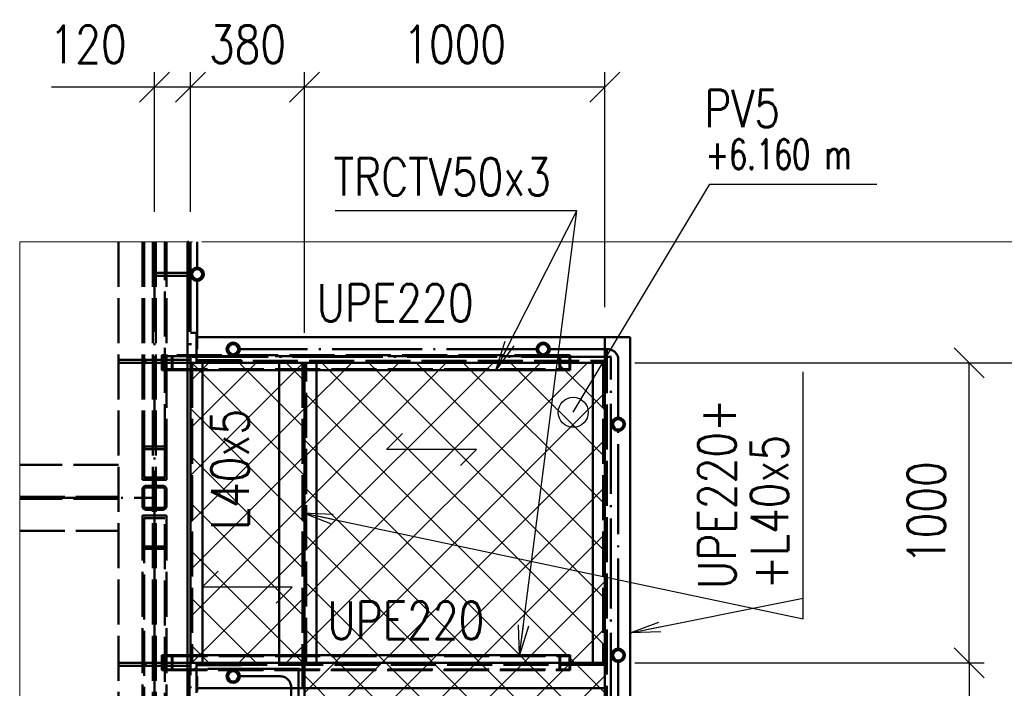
# Paper-space layout 'Layout1' of a CAD drawing. Extents: x -2 to 1033, y -36 to 596.
# Tile 36 of 89: x 104 to 170, y 508 to 553. Entities that reach past the tile are written whole.
import ezdxf

# ---------------------------------------------------------------- set-up
doc = ezdxf.new("R2010")
doc.units = 0
doc.linetypes.add('ACAD_ISO02W100', pattern=[15, 12, -3])
doc.linetypes.add('ACAD_ISO04W100', pattern=[30.5, 24, -3, 0.5, -3])
doc.layers.get('0').update_dxf_attribs({"linetype": 'CONTINUOUS'})
doc.layers.get('DEFPOINTS').update_dxf_attribs({"color": 132, "linetype": 'CONTINUOUS'})
for name, color, linetype, lineweight in [('SS_1.ET-HALA_TaO-PODLAHA', 9, 'CONTINUOUS', 13), ('SS_2.ET-HALA_TaO-VESTAVBA_A1÷B2-P.NOSNIK', 172, 'CONTINUOUS', 50), ('SS_2.ET-HALA_TaO-VESTAVBA_A1÷B2-PODLAHA', 9, 'CONTINUOUS', 5), ('SS_2.ET-HALA_TaO-VESTAVBA_A1÷B2-PODLAHA_LEM', 102, 'CONTINUOUS', 50), ('SS_2.ET-HALA_TaO-VESTAVBA_A1÷B2-SCHODISTE', 14, 'CONTINUOUS', 50), ('SS_2.ET-HALA_TaO-VESTAVBA_A1÷B2-SCHODISTE-PLECH', 90, 'CONTINUOUS', 25), ('SS_2.ET-HALA_TaO-VESTAVBA_A1÷B2-SCHODISTE-ZABRADLI', 40, 'CONTINUOUS', 50), ('SS_2.ET-HALA_TaO-VESTAVBA_A1÷B2-VAZBA', 200, 'CONTINUOUS', 50), ('SS_2.ET-HALA_TaO-VESTAVBA_A1÷B2-ZABRADLI', 30, 'CONTINUOUS', 50), ('SS_KOTY', 3, 'CONTINUOUS', 25), ('SS_POPIS_PROFILU', 13, 'CONTINUOUS', 25), ('SS_SRAFY', 8, 'CONTINUOUS', 18), ('SS_STANDARDNI', 7, 'CONTINUOUS', 25)]:
    doc.layers.add(name, color=color, linetype=linetype, lineweight=lineweight)
doc.styles.add('ROMANS', font='romans.shx', dxfattribs={"width": 0.8})
doc.styles.add('romans.shx', font='romans.shx', dxfattribs={"height": 5})
doc.linetypes.add('ZIGZAG', pattern='A,0.00254,-5.08,[131,ltypeshp.shx,S=5.08,R=0,X=-5.08,Y=0],-10.16,[131,ltypeshp.shx,S=5.08,R=180,X=5.08,Y=0],-5.08', length=20.32254)
doc.dimstyles.new('A-1_(2.5)_50AS', dxfattribs={"dimtxt": 2.5, "dimasz": 2, "dimexe": 1, "dimexo": 2, "dimgap": 0, "dimtad": 0, "dimdec": 1, "dimlfac": 50, "dimrnd": 1, "dimtxsty": 'ROMANS', "dimblk1": 'OBLIQUE', "dimblk2": 'OBLIQUE', "dimsah": 1, "dimcen": 2, "dimclrd": 256, "dimclre": 256, "dimclrt": 256, "dimadec": 1, "dimazin": 2, "dimtfac": 0.714286, "dimtdec": 1, "dimtmove": 0, "dimatfit": 3, "dimldrblk": 'OPEN', "dimfxl": 1, "dimtvp": 1.142857, "dimtfill": 1, "dimtolj": 1, "dimlwd": -1, "dimlwe": -1, "dimarcsym": 0})
pattern_1 = [(45, (115.4812, 529.901983), (-0.04490128, 0.04490128), [])]

# ---------------------------------------------------------------- blocks, each defined once
blk = doc.blocks.new('_Oblique')
at = {"color": 0, "linetype": 'ByBlock', "lineweight": -2}
blk.add_line((-0.5, -0.5), (0.5, 0.5), dxfattribs=at)
blk = doc.blocks.new('*D81')
at = {"layer": 'DEFPOINTS', "color": 0, "transparency": 16777216}
for p in [(123.081, 548.266), (143.081, 531.602, -6031.9), (123.081, 529.902, -6031.8)]:
    blk.add_point(p, dxfattribs=at)
at = {"layer": 'SS_KOTY', "transparency": 16777216}
for p, q in [((123.081, 531.902), (123.081, 549.266)), ((143.081, 533.602), (143.081, 549.266)), ((143.081, 548.266), (123.081, 548.266))]:
    blk.add_line(p, q, dxfattribs=at)
at = {"layer": 'SS_KOTY', "transparency": 16777216, "xscale": 2, "yscale": 2, "zscale": 2, "rotation": 180}
blk.add_blockref('_Oblique', (123.081, 548.266), dxfattribs=at)
at = {"layer": 'SS_KOTY', "transparency": 16777216, "xscale": 2, "yscale": 2, "zscale": 2}
blk.add_blockref('_Oblique', (143.081, 548.266), dxfattribs=at)
at = {"layer": 'SS_KOTY', "transparency": 16777216, "insert": (133.081, 551.123), "char_height": 2.5, "attachment_point": 5, "style": 'ROMANS', "bg_fill": 3, "box_fill_scale": 1.1, "bg_fill_color": 256, "bg_fill_true_color": 13158600, "bg_fill_transparency": 0}
blk.add_mtext('\\A1;1000', dxfattribs=at)
blk = doc.blocks.new('_OPEN')
at = {"color": 0, "linetype": 'ByBlock'}
for p, q in [((-1, 0.167), (0, 0)), ((0, 0), (-1, -0.167)), ((0, 0), (-1, 0))]:
    blk.add_line(p, q, dxfattribs=at)
blk = doc.blocks.new('*D82')
at = {"layer": 'DEFPOINTS', "color": 0, "transparency": 16777216}
for p in [(115.481, 548.266), (115.481, 537.957, -6034.2), (123.081, 529.902, -6031.8)]:
    blk.add_point(p, dxfattribs=at)
at = {"layer": 'SS_KOTY', "transparency": 16777216}
for p, q in [((115.481, 539.957), (115.481, 549.266)), ((123.081, 531.902), (123.081, 549.266)), ((123.081, 548.266), (115.481, 548.266))]:
    blk.add_line(p, q, dxfattribs=at)
at = {"layer": 'SS_KOTY', "transparency": 16777216, "xscale": 2, "yscale": 2, "zscale": 2, "rotation": 180}
blk.add_blockref('_Oblique', (115.481, 548.266), dxfattribs=at)
at = {"layer": 'SS_KOTY', "transparency": 16777216, "xscale": 2, "yscale": 2, "zscale": 2}
blk.add_blockref('_Oblique', (123.081, 548.266), dxfattribs=at)
at = {"layer": 'SS_KOTY', "transparency": 16777216, "insert": (119.281, 551.123), "char_height": 2.5, "attachment_point": 5, "style": 'ROMANS', "bg_fill": 3, "box_fill_scale": 1.1, "bg_fill_color": 256, "bg_fill_true_color": 13158600, "bg_fill_transparency": 0}
blk.add_mtext('\\A1;380', dxfattribs=at)
blk = doc.blocks.new('*D83')
at = {"layer": 'DEFPOINTS', "color": 0, "transparency": 16777216}
for p in [(113.081, 548.266), (113.081, 537.957, -6034.2), (115.481, 537.957, -6034.2)]:
    blk.add_point(p, dxfattribs=at)
at = {"layer": 'SS_KOTY', "transparency": 16777216}
for p, q in [((113.081, 539.957), (113.081, 549.266)), ((115.481, 539.957), (115.481, 549.266)), ((113.081, 548.266), (106.224, 548.266)), ((115.481, 548.266), (113.081, 548.266))]:
    blk.add_line(p, q, dxfattribs=at)
at = {"layer": 'SS_KOTY', "transparency": 16777216, "xscale": 2, "yscale": 2, "zscale": 2, "rotation": 180}
blk.add_blockref('_Oblique', (113.081, 548.266), dxfattribs=at)
at = {"layer": 'SS_KOTY', "transparency": 16777216, "xscale": 2, "yscale": 2, "zscale": 2}
blk.add_blockref('_Oblique', (115.481, 548.266), dxfattribs=at)
at = {"layer": 'SS_KOTY', "transparency": 16777216, "insert": (108.653, 551.123), "char_height": 2.5, "attachment_point": 5, "style": 'ROMANS', "bg_fill": 3, "box_fill_scale": 1.1, "bg_fill_color": 256, "bg_fill_true_color": 13158600, "bg_fill_transparency": 0}
blk.add_mtext('\\A1;120', dxfattribs=at)
blk = doc.blocks.new('*D84')
at = {"layer": 'DEFPOINTS', "color": 0, "transparency": 16777216}
for p in [(143.081, 509.902, -6031.9), (143.081, 505.902, -6031.9), (167.369, 505.902)]:
    blk.add_point(p, dxfattribs=at)
at = {"layer": 'SS_KOTY', "transparency": 16777216}
for p, q in [((145.081, 509.902), (168.369, 509.902)), ((167.369, 509.902), (167.369, 505.902)), ((145.081, 505.902), (168.369, 505.902)), ((167.369, 505.902), (167.369, 498.759))]:
    blk.add_line(p, q, dxfattribs=at)
at = {"layer": 'SS_KOTY', "transparency": 16777216, "xscale": 2, "yscale": 2, "zscale": 2}
for p, rotation in [((167.369, 509.902), 90), ((167.369, 505.902), 270)]:
    blk.add_blockref('_Oblique', p, dxfattribs=dict(at, rotation=rotation))
at = {"layer": 'SS_KOTY', "transparency": 16777216, "insert": (164.512, 501.331), "char_height": 2.5, "attachment_point": 5, "rotation": 90, "style": 'ROMANS', "bg_fill": 3, "box_fill_scale": 1.1, "bg_fill_color": 256, "bg_fill_true_color": 13158600, "bg_fill_transparency": 0}
blk.add_mtext('\\A1;200', dxfattribs=at)
blk = doc.blocks.new('*D85')
at = {"layer": 'DEFPOINTS', "color": 0, "transparency": 16777216}
for p in [(143.081, 529.902, -6031.8), (167.369, 529.902), (143.081, 509.902, -6031.9)]:
    blk.add_point(p, dxfattribs=at)
at = {"layer": 'SS_KOTY', "transparency": 16777216}
for p, q in [((145.081, 529.902), (168.369, 529.902)), ((167.369, 509.902), (167.369, 529.902)), ((145.081, 509.902), (168.369, 509.902))]:
    blk.add_line(p, q, dxfattribs=at)
at = {"layer": 'SS_KOTY', "transparency": 16777216, "xscale": 2, "yscale": 2, "zscale": 2}
for p, rotation in [((167.369, 529.902), 90), ((167.369, 509.902), 270)]:
    blk.add_blockref('_Oblique', p, dxfattribs=dict(at, rotation=rotation))
at = {"layer": 'SS_KOTY', "transparency": 16777216, "insert": (164.512, 519.902), "char_height": 2.5, "attachment_point": 5, "rotation": 90, "style": 'ROMANS', "bg_fill": 3, "box_fill_scale": 1.1, "bg_fill_color": 256, "bg_fill_true_color": 13158600, "bg_fill_transparency": 0}
blk.add_mtext('\\A1;1000', dxfattribs=at)
blk = doc.blocks.new('*D88')
at = {"layer": 'DEFPOINTS', "color": 0, "transparency": 16777216}
for p in [(143.081, 529.902, -6031.8), (239.104, 529.902), (143.081, 505.902, -6031.8)]:
    blk.add_point(p, dxfattribs=at)
at = {"layer": 'SS_KOTY', "transparency": 16777216}
for p, q in [((145.081, 529.902), (240.104, 529.902)), ((239.104, 505.902), (239.104, 529.902)), ((145.081, 505.902), (240.104, 505.902))]:
    blk.add_line(p, q, dxfattribs=at)
at = {"layer": 'SS_KOTY', "transparency": 16777216, "xscale": 2, "yscale": 2, "zscale": 2}
for p, rotation in [((239.104, 529.902), 90), ((239.104, 505.902), 270)]:
    blk.add_blockref('_Oblique', p, dxfattribs=dict(at, rotation=rotation))
at = {"layer": 'SS_KOTY', "transparency": 16777216, "insert": (236.247, 517.902), "char_height": 2.5, "attachment_point": 5, "rotation": 90, "style": 'ROMANS', "bg_fill": 3, "box_fill_scale": 1.1, "bg_fill_color": 256, "bg_fill_true_color": 13158600, "bg_fill_transparency": 0}
blk.add_mtext('\\A1;1200', dxfattribs=at)

psp = doc.layouts.get("Layout1")

# ---------------------------------------------------------------- hatches: boundary and pattern name
at = {"layer": 'SS_SRAFY'}
h = psp.add_hatch(dxfattribs=at)
h.set_pattern_fill('ANSI31', color=5, scale=0.02, style=0)
h.set_pattern_definition(pattern_1)
h.paths.add_polyline_path([(118.3262, 509.447, 1), (118.3262, 508.557, 1)], flags=0)
h.paths.add_polyline_path([(118.3262, 509.347, 1), (118.3262, 508.657, 1)], flags=0)

# ---------------------------------------------------------------- linework, layer by layer
at = {"layer": 'SS_2.ET-HALA_TaO-VESTAVBA_A1÷B2-P.NOSNIK', "color": 3, "linetype": 'ACAD_ISO02W100', "ltscale": 0.25}
for p, q in [((110.6812, 523.102), (104.1005, 523.102)), ((104.1005, 520.972), (110.6812, 520.972)), ((110.6812, 520.832), (104.1005, 520.832)), ((104.1005, 518.702), (110.6812, 518.702))]:
    psp.add_line(p, q, dxfattribs=at)
at = {"layer": 'SS_2.ET-HALA_TaO-VESTAVBA_A1÷B2-P.NOSNIK', "color": 7, "linetype": 'ACAD_ISO04W100', "ltscale": 0.25}
psp.add_line((104.1005, 520.902), (113.0812, 520.902), dxfattribs=at)
at = {"layer": 'SS_2.ET-HALA_TaO-VESTAVBA_A1÷B2-PODLAHA', "color": 9, "linetype": 'ZIGZAG', "ltscale": 0.25}
psp.add_line((104.1005, 397.502), (104.1005, 537.9573), dxfattribs=at)
at = {"layer": 'SS_2.ET-HALA_TaO-VESTAVBA_A1÷B2-SCHODISTE', "color": 3, "linetype": 'ACAD_ISO02W100', "ltscale": 0.25}
for p, q in [((113.5812, 530.402), (113.5812, 529.402)), ((113.6228, 530.342), (113.6228, 529.462)), ((113.6228, 529.462), (140.1184, 529.462)), ((113.5812, 529.402), (116.2812, 529.402)), ((121.3812, 529.402), (123.8812, 529.402)), ((116.2812, 510.402), (113.5812, 510.402)), ((113.5812, 510.402), (113.5812, 509.402)), ((114.275, 510.402), (114.275, 509.402)), ((123.8812, 510.402), (121.3812, 510.402)), ((113.6228, 510.342), (140.1184, 510.342)), ((113.6228, 510.342), (113.6228, 509.462)), ((114.2334, 510.342), (114.2334, 509.462)), ((115.8812, 509.742), (118.8812, 509.742)), ((116.4812, 509.902), (116.4812, 509.742)), ((118.8812, 509.742), (118.8812, 509.902)), ((122.9512, 509.772), (122.9512, 509.6958)), ((123.0812, 509.772), (123.0812, 509.6958)), ((140.0768, 509.402), (140.0768, 509.902)), ((140.1184, 509.462), (140.1184, 509.902)), ((140.7289, 509.462), (140.7289, 509.902)), ((140.7705, 509.402), (140.7705, 509.902)), ((113.5812, 509.402), (140.0768, 509.402)), ((113.6228, 509.462), (140.1184, 509.462)), ((115.8812, 509.447), (115.8812, 509.567)), ((115.8812, 507.902), (115.8812, 509.4142)), ((122.9512, 509.6958), (122.9512, 509.512)), ((122.9512, 509.512), (123.0812, 509.512)), ((122.9512, 509.512), (122.9512, 508.202)), ((123.0812, 509.6958), (123.0812, 509.512)), ((123.0812, 509.512), (123.0812, 508.202)), ((140.0768, 509.402), (140.7705, 509.402)), ((140.1184, 509.462), (140.7289, 509.462)), ((116.3712, 508.202), (115.8812, 508.202)), ((122.5012, 508.202), (121.8612, 508.202)), ((122.7462, 508.202), (122.6262, 508.202))]:
    psp.add_line(p, q, dxfattribs=at)
at = {"layer": 'SS_2.ET-HALA_TaO-VESTAVBA_A1÷B2-SCHODISTE', "color": 1, "linetype": 'Continuous', "ltscale": 0.25}
for p, q in [((140.7289, 529.462), (140.1184, 529.462)), ((116.2812, 529.402), (121.3812, 529.402)), ((123.8812, 529.402), (140.0768, 529.402)), ((140.0768, 529.402), (140.7705, 529.402)), ((121.3812, 510.402), (116.2812, 510.402)), ((140.0768, 510.402), (123.8812, 510.402)), ((140.7705, 510.402), (140.0768, 510.402)), ((140.0768, 509.902), (140.0768, 510.402)), ((140.7705, 509.902), (140.7705, 510.402)), ((115.4812, 509.902), (115.8812, 509.902)), ((115.8812, 509.902), (116.2812, 509.902)), ((115.8812, 509.567), (115.8812, 509.902)), ((140.1184, 510.342), (140.7289, 510.342)), ((140.1184, 509.902), (140.1184, 510.342)), ((140.7289, 509.902), (140.7289, 510.342)), ((115.8812, 509.4142), (115.8812, 509.447)), ((121.8612, 508.202), (116.3712, 508.202)), ((122.6262, 508.202), (122.5012, 508.202))]:
    psp.add_line(p, q, dxfattribs=at)
at = {"layer": 'SS_2.ET-HALA_TaO-VESTAVBA_A1÷B2-SCHODISTE-PLECH', "color": 7}
for p, q in [((128.5404, 524.1156, -6031.9), (129.601, 525.1762, -6031.9)), ((134.5404, 524.1156, -6031.9), (128.5404, 524.1156, -6031.9)), ((133.4797, 523.0549, -6031.9), (134.5404, 524.1156, -6031.9))]:
    psp.add_line(p, q, dxfattribs=at)
at = {"layer": 'SS_2.ET-HALA_TaO-VESTAVBA_A1÷B2-SCHODISTE-PLECH', "color": 7, "linetype": 'Continuous', "ltscale": 0.25}
for p in [(115.4812, 509.902), (123.0812, 505.902)]:
    psp.add_line(p, (123.0812, 509.902), dxfattribs=at)
at = {"layer": 'SS_2.ET-HALA_TaO-VESTAVBA_A1÷B2-SCHODISTE-ZABRADLI', "color": 7, "linetype": 'ACAD_ISO04W100', "ltscale": 0.25}
for p, q in [((122.6262, 509.507), (115.5812, 509.507)), ((122.6862, 505.902), (122.6862, 509.567)), ((121.4812, 509.002), (118.7712, 509.002)), ((122.1812, 508.302), (122.1812, 505.2908))]:
    psp.add_line(p, q, dxfattribs=at)
at = {"layer": 'SS_2.ET-HALA_TaO-VESTAVBA_A1÷B2-SCHODISTE-ZABRADLI', "color": 1, "linetype": 'Continuous', "ltscale": 0.25}
for radius in [0.445, 0.345]:
    psp.add_circle((118.3262, 509.002), radius, dxfattribs=at)
at = {"layer": 'SS_2.ET-HALA_TaO-VESTAVBA_A1÷B2-SCHODISTE-ZABRADLI', "color": 7, "linetype": 'ACAD_ISO04W100', "ltscale": 0.25, "extrusion": (-2.99952e-32, 2.44929e-16, -1)}
psp.add_arc((-121.4812, 508.302), 0.7, 90, 180, dxfattribs=at)
at = {"layer": 'SS_2.ET-HALA_TaO-VESTAVBA_A1÷B2-VAZBA', "color": 3, "linetype": 'ACAD_ISO02W100', "ltscale": 0.25}
for p, q in [((112.4812, 530.102), (110.6812, 530.102)), ((112.9812, 530.102), (112.4812, 530.102)), ((112.4812, 530.102), (112.4812, 529.902)), ((113.6812, 530.102), (113.1812, 530.102)), ((113.6812, 529.902), (113.6812, 530.102)), ((112.4812, 529.902), (110.6812, 529.902)), ((112.9812, 529.902), (112.4812, 529.902)), ((113.6812, 529.902), (113.1812, 529.902)), ((113.8812, 529.902), (113.8812, 524.3101)), ((112.2812, 524.3101), (113.8812, 524.3101)), ((112.2812, 524.3101), (112.2812, 522.094)), ((113.8812, 524.3101), (113.8812, 524.1438)), ((112.4012, 524.1438), (113.7612, 524.1438)), ((112.4012, 524.1438), (112.4012, 522.2602)), ((113.7612, 522.2602), (113.7612, 524.1438)), ((113.8812, 524.1438), (113.8812, 522.094)), ((112.4012, 522.2602), (113.7612, 522.2602)), ((112.2812, 522.094), (113.8812, 522.094)), ((112.5212, 521.702), (113.6412, 521.702)), ((113.6412, 521.582), (112.5212, 521.582)), ((112.2812, 521.462), (112.2812, 520.342)), ((112.4012, 521.462), (112.4012, 520.342)), ((113.7612, 520.342), (113.7612, 521.462)), ((113.8812, 521.462), (113.8812, 520.342)), ((113.8812, 519.71), (112.2812, 519.71)), ((112.2812, 519.71), (112.2812, 501.3101)), ((112.5212, 520.222), (113.6412, 520.222)), ((113.6412, 520.102), (112.5212, 520.102)), ((113.8812, 519.71), (113.8812, 501.3101)), ((113.7612, 519.5438), (112.4012, 519.5438)), ((112.4012, 519.5438), (112.4012, 501.1438)), ((113.7612, 501.1438), (113.7612, 519.5438)), ((113.7612, 517.6601), (112.4012, 517.6601)), ((113.8812, 517.4939), (112.2812, 517.4939)), ((110.6812, 509.902), (112.4812, 509.902)), ((112.4812, 509.902), (112.9812, 509.902)), ((112.4812, 509.902), (112.4812, 509.702)), ((113.1812, 509.902), (113.6812, 509.902)), ((113.6812, 509.902), (115.4812, 509.902)), ((113.6812, 509.702), (113.6812, 509.902)), ((110.6812, 509.702), (112.4812, 509.702)), ((112.4812, 509.702), (112.9812, 509.702)), ((113.1812, 509.702), (113.6812, 509.702)), ((113.6812, 509.702), (115.4812, 509.702))]:
    psp.add_line(p, q, dxfattribs=at)
at = {"layer": 'SS_2.ET-HALA_TaO-VESTAVBA_A1÷B2-VAZBA', "color": 7, "linetype": 'ACAD_ISO04W100', "ltscale": 0.25}
psp.add_line((113.0812, 520.902), (113.0812, 497.902), dxfattribs=at)
at = {"layer": 'SS_2.ET-HALA_TaO-VESTAVBA_A1÷B2-VAZBA', "color": 3, "linetype": 'ACAD_ISO02W100', "ltscale": 0.25}
for centre, start, end in [((112.5212, 521.462), 90, 180), ((113.6412, 521.462), 0, 90), ((112.5212, 520.342), 180, 270), ((113.6412, 520.342), 270, 0)]:
    psp.add_arc(centre, 0.24, start, end, dxfattribs=at)
at = {"layer": 'SS_2.ET-HALA_TaO-VESTAVBA_A1÷B2-VAZBA', "color": 3, "linetype": 'ACAD_ISO02W100', "ltscale": 0.25, "extrusion": (-2.99952e-32, 2.44929e-16, -1)}
for centre, start, end in [((-112.5212, 521.462), 0, 90), ((-113.6412, 521.462), 90, 180)]:
    psp.add_arc(centre, 0.12, start, end, dxfattribs=at)
at = {"layer": 'SS_2.ET-HALA_TaO-VESTAVBA_A1÷B2-VAZBA', "color": 3, "linetype": 'ACAD_ISO02W100', "ltscale": 0.25, "extrusion": (-3.03165e-13, -1.2533e-13, -1)}
psp.add_arc((-112.5212, 520.342), 0.12, 270, 0, dxfattribs=at)
at = {"layer": 'SS_2.ET-HALA_TaO-VESTAVBA_A1÷B2-VAZBA', "color": 3, "linetype": 'ACAD_ISO02W100', "ltscale": 0.25, "extrusion": (1.25575e-13, -3.0292e-13, -1)}
psp.add_arc((-113.6412, 520.342), 0.12, 180, 270, dxfattribs=at)
at = {"layer": 'SS_2.ET-HALA_TaO-VESTAVBA_A1÷B2-ZABRADLI', "color": 3, "linetype": 'ACAD_ISO02W100', "ltscale": 0.25}
for p, q in [((113.7812, 535.902), (113.1812, 535.902)), ((113.1812, 535.702), (113.7812, 535.702)), ((113.7812, 535.702), (113.7812, 535.902))]:
    psp.add_line(p, q, dxfattribs=at)
at = {"layer": 'SS_2.ET-HALA_TaO-VESTAVBA_A1÷B2-ZABRADLI', "color": 7, "linetype": 'ACAD_ISO04W100', "ltscale": 0.25}
psp.add_line((115.4212, 509.567), (115.4212, 427.037), dxfattribs=at)
at = {"layer": 'SS_2.ET-HALA_TaO-VESTAVBA_A1÷B2-ZABRADLI', "color": 7, "linetype": 'ACAD_ISO04W100', "ltscale": 0.25, "extrusion": (1, 2.44929e-16, 2.99952e-32)}
psp.add_arc((507.982, 0, 115.9262), 1.02, 270, 353.243673, dxfattribs=at)
at = {"layer": 'SS_POPIS_PROFILU', "color": 0, "linetype": 'ByBlock', "lineweight": -2}
psp.add_line((140.9801, 526.5967), (142.0079, 528.3124), dxfattribs=at)
at = {"layer": 'SS_POPIS_PROFILU', "color": 0, "linetype": 'ByBlock'}
for p, q in [((124.8387, 519.1615), (122.9512, 519.902)), ((122.9512, 519.902), (124.9769, 519.8137)), ((122.9512, 519.902), (124.9078, 519.4876)), ((137.405, 510.402), (137.3302, 512.4282)), ((137.405, 510.402), (137.6608, 512.3856)), ((137.9914, 512.3429), (137.405, 510.402))]:
    psp.add_line(p, q, dxfattribs=at)
at = {"layer": 'SS_POPIS_PROFILU', "color": 0, "linetype": 'ByBlock', "lineweight": -2}
psp.add_circle((140.9801, 526.5967), 1, dxfattribs=at)
at = {"layer": 'SS_STANDARDNI', "color": 7}
for p, q in [((116.2558, 514.9382, -6031.9), (117.3165, 515.9989, -6031.9)), ((122.2558, 514.9382, -6031.9), (116.2558, 514.9382, -6031.9)), ((121.1951, 513.8776, -6031.9), (122.2558, 514.9382, -6031.9))]:
    psp.add_line(p, q, dxfattribs=at)

# ---------------------------------------------------------------- texts
at = {"layer": 'SS_POPIS_PROFILU', "color": 13, "style": 'romans.shx'}
for s, height, width, p in [('PV5', 2.5, 0.8, (149.7068, 545.5936)), ('+6.160 m', 2, 0.7, (149.8053, 542.7936)), ('UPE220', 2.5, 0.8, (124.5936, 511.479))]:
    psp.add_text(s, height=height, dxfattribs=dict(at, width=width)).set_placement(p)
at = {"layer": 'SS_POPIS_PROFILU', "color": 13, "style": 'romans.shx', "width": 0.8}
psp.add_text('L40x5', height=2.5, rotation=90, dxfattribs=at).set_placement((119.3688, 518.7619))

# ---------------------------------------------------------------- dimensions: what is measured, and where the dimension line sits
at = {"layer": 'SS_KOTY'}
dim = psp.add_linear_dim(base=(123.0812, 548.2659), p1=(143.0812, 531.602, -6031.9), p2=(123.0812, 529.902, -6031.8), dimstyle='A-1_(2.5)_50AS', dxfattribs=at)
dim.commit()
dim.dimension.update_dxf_attribs({"geometry": '*D81', "text_midpoint": (133.0812, 551.1231)})
dim = psp.add_linear_dim(base=(167.3691, 505.902), p1=(143.0812, 509.902, -6031.9), p2=(143.0812, 505.902, -6031.9), angle=90, dimstyle='A-1_(2.5)_50AS', dxfattribs=at)
dim.commit()
dim.dimension.update_dxf_attribs({"geometry": '*D84', "text_midpoint": (164.512, 501.3306)})

# ---------------------------------------------------------------- next in the draw order: hatches: boundary and pattern name
at = {"layer": 'SS_SRAFY'}
h = psp.add_hatch(dxfattribs=at)
h.set_pattern_fill('ANSI31', color=5, scale=0.02, style=0)
h.set_pattern_definition(pattern_1)
h.paths.add_polyline_path([(138.9812, 531.247, 1), (138.9812, 530.357, 1)], flags=0)
h.paths.add_polyline_path([(138.9812, 531.147, 1), (138.9812, 530.457, 1)], flags=0)

# ---------------------------------------------------------------- next in the draw order: linework, layer by layer
at = {"layer": 'SS_2.ET-HALA_TaO-VESTAVBA_A1÷B2-SCHODISTE', "color": 1, "linetype": 'Continuous', "ltscale": 0.25}
for p, q in [((143.0812, 531.602), (144.7812, 531.602)), ((140.0768, 529.402), (140.0768, 529.902)), ((140.1184, 529.462), (140.1184, 529.902)), ((140.7289, 529.462), (140.7289, 529.902)), ((140.7705, 529.402), (140.7705, 529.902)), ((142.2812, 529.902), (142.2812, 509.902))]:
    psp.add_line(p, q, dxfattribs=at)
at = {"layer": 'SS_2.ET-HALA_TaO-VESTAVBA_A1÷B2-SCHODISTE', "color": 3, "linetype": 'ACAD_ISO02W100', "ltscale": 0.25}
for p, q in [((140.7705, 530.402), (140.0768, 530.402)), ((140.0768, 529.902), (140.0768, 530.402)), ((140.1184, 530.342), (140.7289, 530.342)), ((140.1184, 529.902), (140.1184, 530.342)), ((140.7289, 529.902), (140.7289, 530.342)), ((140.7705, 529.902), (140.7705, 530.402))]:
    psp.add_line(p, q, dxfattribs=at)
at = {"layer": 'SS_2.ET-HALA_TaO-VESTAVBA_A1÷B2-SCHODISTE-ZABRADLI', "color": 1, "linetype": 'Continuous', "ltscale": 0.25}
for radius in [0.445, 0.345]:
    psp.add_circle((138.9812, 530.802), radius, dxfattribs=at)
at = {"layer": 'SS_POPIS_PROFILU', "color": 0, "linetype": 'ByBlock'}
for p, q in [((135.8291, 529.402), (136.4369, 531.3363)), ((135.8291, 529.402), (136.7342, 531.1855)), ((137.0314, 531.0346), (135.8291, 529.402))]:
    psp.add_line(p, q, dxfattribs=at)
at = {"layer": 'SS_POPIS_PROFILU', "color": 13}
for points in [[(135.8291, 529.402), (141.2252, 540.0353), (125.13, 540.0353)], [(137.405, 510.402), (141.2252, 540.0353), (125.13, 540.0353)]]:
    psp.add_lwpolyline(points, dxfattribs=at)

# ---------------------------------------------------------------- next in the draw order: texts
at = {"layer": 'SS_POPIS_PROFILU', "color": 13, "style": 'romans.shx', "width": 0.8}
psp.add_text('TRCTV50x3', height=2.5, dxfattribs=at).set_placement((125.0144, 541.0353))
psp.add_text('TRCTV50x3', height=2.5, dxfattribs=at).set_placement((125.0144, 541.0353))

# ---------------------------------------------------------------- next in the draw order: dimensions: what is measured, and where the dimension line sits
at = {"layer": 'SS_KOTY'}
dim = psp.add_linear_dim(base=(115.4812, 548.2659), p1=(123.0812, 529.902, -6031.8), p2=(115.4812, 537.9573, -6034.2), dimstyle='A-1_(2.5)_50AS', override={"dimtmove": 1}, dxfattribs=at)
dim.commit()
dim.dimension.update_dxf_attribs({"geometry": '*D82', "text_midpoint": (119.2812, 551.1231)})
dim = psp.add_linear_dim(base=(167.3691, 529.902), p1=(143.0812, 509.902, -6031.9), p2=(143.0812, 529.902, -6031.8), angle=90, dimstyle='A-1_(2.5)_50AS', override={"dimtmove": 1}, dxfattribs=at)
dim.commit()
dim.dimension.update_dxf_attribs({"geometry": '*D85', "text_midpoint": (164.512, 519.902)})

# ---------------------------------------------------------------- next in the draw order: hatches: boundary and pattern name
at = {"layer": 'SS_SRAFY'}
h = psp.add_hatch(dxfattribs=at)
h.set_pattern_fill('ANSI31', color=5, scale=0.02, style=0)
h.set_pattern_definition(pattern_1)
h.paths.add_polyline_path([(115.9262, 536.247, 1), (115.9262, 535.357, 1)], flags=0)
h.paths.add_polyline_path([(115.9262, 536.147, 1), (115.9262, 535.457, 1)], flags=0)
h = psp.add_hatch(dxfattribs=at)
h.set_pattern_fill('ANSI31', color=5, scale=0.02, style=0)
h.set_pattern_definition(pattern_1)
h.paths.add_polyline_path([(118.3262, 531.247, 1), (118.3262, 530.357, 1)], flags=0)
h.paths.add_polyline_path([(118.3262, 531.147, 1), (118.3262, 530.457, 1)], flags=0)
h = psp.add_hatch(dxfattribs=at)
h.set_pattern_fill('ANSI37', color=8, scale=0.7, style=0)
h.set_pattern_definition([(45, (119.2812, 519.902), (-1.57154, 1.57154), []), (135, (119.2812, 519.902), (-1.57154, -1.57154), [])])
h.paths.add_polyline_path([(115.4812, 509.902), (123.0812, 509.902), (123.0812, 529.902), (115.4812, 529.902)], flags=0)

# ---------------------------------------------------------------- next in the draw order: linework, layer by layer
at = {"layer": 'SS_2.ET-HALA_TaO-VESTAVBA_A1÷B2-PODLAHA_LEM', "color": 1, "linetype": 'Continuous', "ltscale": 0.25}
psp.add_line((115.4812, 509.567), (115.4812, 530.237), dxfattribs=at)
at = {"layer": 'SS_2.ET-HALA_TaO-VESTAVBA_A1÷B2-SCHODISTE', "color": 3, "linetype": 'ACAD_ISO02W100', "ltscale": 0.25}
for p, q in [((115.8812, 531.902), (115.4812, 531.902)), ((115.8812, 530.3898), (115.8812, 531.902)), ((115.8812, 531.602), (116.3712, 531.602)), ((140.0768, 530.402), (113.5812, 530.402)), ((113.6228, 530.342), (140.1184, 530.342)), ((114.2334, 530.342), (114.2334, 529.462)), ((114.275, 530.402), (114.275, 529.402)), ((115.8812, 530.237), (115.8812, 530.357)), ((115.5812, 529.902), (115.5812, 509.902)), ((118.8812, 530.062), (115.8812, 530.062)), ((116.4812, 530.062), (116.4812, 529.902)), ((118.8812, 529.902), (118.8812, 530.062)), ((122.9512, 529.902), (122.9512, 509.902)), ((123.1812, 509.902), (123.1812, 529.902))]:
    psp.add_line(p, q, dxfattribs=at)
at = {"layer": 'SS_2.ET-HALA_TaO-VESTAVBA_A1÷B2-SCHODISTE', "color": 1, "linetype": 'Continuous', "ltscale": 0.25}
for p, q in [((116.3712, 531.602), (143.0812, 531.602)), ((115.8812, 530.357), (115.8812, 530.3898)), ((115.8812, 529.902), (115.8812, 530.237)), ((115.8812, 529.902), (115.4812, 529.902)), ((116.2812, 529.902), (115.8812, 529.902)), ((116.2812, 509.902), (116.2812, 529.902)), ((121.3812, 509.902), (121.3812, 529.902)), ((123.0812, 529.902), (123.0812, 509.902)), ((123.8812, 509.902), (123.8812, 529.902))]:
    psp.add_line(p, q, dxfattribs=at)
at = {"layer": 'SS_2.ET-HALA_TaO-VESTAVBA_A1÷B2-SCHODISTE', "color": 7, "linetype": 'ACAD_ISO04W100', "ltscale": 0.25}
for p, q in [((115.4812, 509.902), (115.4812, 529.902)), ((123.0812, 505.902), (123.0812, 529.902)), ((123.0812, 505.902), (123.0812, 529.902))]:
    psp.add_line(p, q, dxfattribs=at)
at = {"layer": 'SS_2.ET-HALA_TaO-VESTAVBA_A1÷B2-SCHODISTE-PLECH', "color": 7, "linetype": 'Continuous', "ltscale": 0.25}
for p, q in [((123.0812, 529.902), (115.4812, 529.902)), ((115.4812, 509.902), (115.4812, 529.902)), ((123.0812, 509.902), (123.0812, 529.902))]:
    psp.add_line(p, q, dxfattribs=at)
at = {"layer": 'SS_2.ET-HALA_TaO-VESTAVBA_A1÷B2-SCHODISTE-ZABRADLI', "color": 7, "linetype": 'ACAD_ISO04W100', "ltscale": 0.25}
psp.add_line((138.5362, 530.802), (118.7712, 530.802), dxfattribs=at)
at = {"layer": 'SS_2.ET-HALA_TaO-VESTAVBA_A1÷B2-SCHODISTE-ZABRADLI', "color": 1, "linetype": 'Continuous', "ltscale": 0.25}
for radius in [0.445, 0.345]:
    psp.add_circle((118.3262, 530.802), radius, dxfattribs=at)
at = {"layer": 'SS_2.ET-HALA_TaO-VESTAVBA_A1÷B2-VAZBA', "color": 3, "linetype": 'ACAD_ISO02W100', "ltscale": 0.25}
for p, q in [((115.4812, 530.102), (113.6812, 530.102)), ((115.4812, 529.902), (113.6812, 529.902))]:
    psp.add_line(p, q, dxfattribs=at)
at = {"layer": 'SS_2.ET-HALA_TaO-VESTAVBA_A1÷B2-ZABRADLI', "color": 3, "linetype": 'ACAD_ISO02W100', "ltscale": 0.25}
for p, q in [((115.4812, 535.902), (113.7812, 535.902)), ((113.7812, 535.702), (115.4812, 535.702))]:
    psp.add_line(p, q, dxfattribs=at)
at = {"layer": 'SS_2.ET-HALA_TaO-VESTAVBA_A1÷B2-ZABRADLI', "color": 7, "linetype": 'ACAD_ISO04W100', "ltscale": 0.25}
psp.add_line((115.9262, 531.822), (115.9262, 535.357), dxfattribs=at)
at = {"layer": 'SS_2.ET-HALA_TaO-VESTAVBA_A1÷B2-ZABRADLI', "color": 1, "linetype": 'Continuous', "ltscale": 0.25}
for radius in [0.445, 0.345]:
    psp.add_circle((115.9262, 535.802), radius, dxfattribs=at)
at = {"layer": 'SS_2.ET-HALA_TaO-VESTAVBA_A1÷B2-ZABRADLI', "color": 7, "linetype": 'ACAD_ISO04W100', "ltscale": 0.25, "extrusion": (1, 2.44929e-16, 2.99952e-32)}
psp.add_arc((531.822, 0, 115.9262), 1.02, 186.756327, 270, dxfattribs=at)

# ---------------------------------------------------------------- next in the draw order: texts
at = {"layer": 'SS_POPIS_PROFILU', "color": 13, "style": 'romans.shx', "width": 0.8}
psp.add_text('UPE220', height=2.5, dxfattribs=at).set_placement((123.8831, 532.6441))

# ---------------------------------------------------------------- next in the draw order: dimensions: what is measured, and where the dimension line sits
at = {"layer": 'SS_KOTY'}
dim = psp.add_linear_dim(base=(113.0812, 548.2659), p1=(115.4812, 537.9573, -6034.2), p2=(113.0812, 537.9573, -6034.2), dimstyle='A-1_(2.5)_50AS', override={"dimtmove": 0}, dxfattribs=at)
dim.commit()
dim.dimension.update_dxf_attribs({"geometry": '*D83', "text_midpoint": (108.6526, 551.1231)})
dim = psp.add_linear_dim(base=(239.1041, 529.902), p1=(143.0812, 505.902, -6031.8), p2=(143.0812, 529.902, -6031.8), angle=90, dimstyle='A-1_(2.5)_50AS', override={"dimtmove": 1}, dxfattribs=at)
dim.commit()
dim.dimension.update_dxf_attribs({"geometry": '*D88', "text_midpoint": (236.2469, 517.902)})

# ---------------------------------------------------------------- next in the draw order: hatches: boundary and pattern name
at = {"layer": 'SS_SRAFY'}
h = psp.add_hatch(dxfattribs=at)
h.set_pattern_fill('ANSI37', color=8, scale=0.7, style=0)
h.set_pattern_definition([(45, (133.0812, 517.902), (-1.57154, 1.57154), []), (135, (133.0812, 517.902), (-1.57154, -1.57154), [])])
h.paths.add_polyline_path([(123.0812, 505.902), (143.0812, 505.902), (143.0812, 529.902), (123.0812, 529.902)], flags=0)
h = psp.add_hatch(dxfattribs=at)
h.set_pattern_fill('ANSI31', color=5, scale=0.02, style=0)
h.set_pattern_definition(pattern_1)
h.paths.add_polyline_path([(143.9812, 526.247, 1), (143.9812, 525.357, 1)], flags=0)
h.paths.add_polyline_path([(143.9812, 526.147, 1), (143.9812, 525.457, 1)], flags=0)
h = psp.add_hatch(dxfattribs=at)
h.set_pattern_fill('ANSI31', color=5, scale=0.02, style=0)
h.set_pattern_definition(pattern_1)
h.paths.add_polyline_path([(143.9812, 510.8483, 1), (143.9812, 509.9583, 1)], flags=0)
h.paths.add_polyline_path([(143.9812, 510.7483, 1), (143.9812, 510.0583, 1)], flags=0)

# ---------------------------------------------------------------- next in the draw order: linework, layer by layer
at = {"layer": 'SS_1.ET-HALA_TaO-PODLAHA', "ltscale": 0.25}
psp.add_line((115.6062, 537.9573), (115.4812, 537.9573), dxfattribs=at)
at = {"layer": 'SS_1.ET-HALA_TaO-PODLAHA', "linetype": 'ZIGZAG', "ltscale": 0.25}
psp.add_line((232.0726, 537.9573), (116.2462, 537.9573), dxfattribs=at)
at = {"layer": 'SS_2.ET-HALA_TaO-VESTAVBA_A1÷B2-PODLAHA', "color": 9, "linetype": 'ZIGZAG', "ltscale": 0.25}
psp.add_line((115.2812, 537.9573), (104.1005, 537.9573), dxfattribs=at)
at = {"layer": 'SS_2.ET-HALA_TaO-VESTAVBA_A1÷B2-PODLAHA_LEM', "color": 9, "linetype": 'ZIGZAG', "ltscale": 0.25}
psp.add_line((115.3612, 537.9573), (115.2812, 537.9573), dxfattribs=at)
at = {"layer": 'SS_2.ET-HALA_TaO-VESTAVBA_A1÷B2-PODLAHA_LEM', "color": 1, "linetype": 'Continuous', "ltscale": 0.25}
psp.add_line((115.2812, 537.9573), (115.2812, 404.302), dxfattribs=at)
at = {"layer": 'SS_2.ET-HALA_TaO-VESTAVBA_A1÷B2-PODLAHA_LEM', "color": 7, "linetype": 'ACAD_ISO04W100', "ltscale": 0.25}
psp.add_line((115.4812, 537.9573), (115.4812, 404.102), dxfattribs=at)
at = {"layer": 'SS_2.ET-HALA_TaO-VESTAVBA_A1÷B2-SCHODISTE', "color": 1, "linetype": 'Continuous', "ltscale": 0.25}
for p, q in [((143.0812, 531.122), (143.0812, 531.602)), ((144.7812, 531.602), (144.7812, 505.2786)), ((143.0812, 530.357), (143.0812, 530.482)), ((143.0812, 529.902), (143.0812, 530.237)), ((143.0812, 529.902), (116.2812, 529.902)), ((143.0812, 509.902), (143.0812, 529.902)), ((116.2812, 509.902), (143.0812, 509.902)), ((143.0812, 508.202), (143.0812, 509.902)), ((143.0812, 508.202), (122.7462, 508.202))]:
    psp.add_line(p, q, dxfattribs=at)
at = {"layer": 'SS_2.ET-HALA_TaO-VESTAVBA_A1÷B2-SCHODISTE', "color": 7, "linetype": 'ACAD_ISO04W100', "ltscale": 0.25}
for p, q in [((143.0812, 505.902), (143.0812, 531.602)), ((113.0812, 529.902), (143.0812, 529.902)), ((143.0812, 529.902), (115.4812, 529.902)), ((143.0812, 529.902), (143.0812, 505.902)), ((113.0812, 509.902), (143.0812, 509.902)), ((115.4812, 509.902), (143.0812, 509.902))]:
    psp.add_line(p, q, dxfattribs=at)
at = {"layer": 'SS_2.ET-HALA_TaO-VESTAVBA_A1÷B2-SCHODISTE', "color": 3, "linetype": 'ACAD_ISO02W100', "ltscale": 0.25}
for p, q in [((143.2112, 505.363), (143.2112, 531.602)), ((143.0812, 530.482), (143.0812, 531.122)), ((143.0812, 530.237), (143.0812, 530.357)), ((115.8812, 530.032), (143.0812, 530.032)), ((142.9812, 529.902), (142.9812, 509.902)), ((143.0812, 509.772), (115.8812, 509.772))]:
    psp.add_line(p, q, dxfattribs=at)
at = {"layer": 'SS_2.ET-HALA_TaO-VESTAVBA_A1÷B2-SCHODISTE-PLECH', "color": 7, "linetype": 'Continuous', "ltscale": 0.25}
for q in [(123.0812, 529.902), (143.0812, 505.902)]:
    psp.add_line((143.0812, 529.902), q, dxfattribs=at)
at = {"layer": 'SS_2.ET-HALA_TaO-VESTAVBA_A1÷B2-SCHODISTE-ZABRADLI', "color": 7, "linetype": 'ACAD_ISO04W100', "ltscale": 0.25}
for p, q in [((143.2812, 530.802), (139.4262, 530.802)), ((143.5362, 530.297), (115.5812, 530.297)), ((143.4762, 505.9033), (143.4762, 530.237)), ((143.9812, 526.247), (143.9812, 530.102)), ((143.9812, 510.8483), (143.9812, 525.357)), ((143.9812, 505.2908), (143.9812, 509.9583))]:
    psp.add_line(p, q, dxfattribs=at)
at = {"layer": 'SS_2.ET-HALA_TaO-VESTAVBA_A1÷B2-SCHODISTE-ZABRADLI', "color": 1, "linetype": 'Continuous', "ltscale": 0.25}
for centre, radius in [((143.9812, 525.802), 0.445), ((143.9812, 525.802), 0.345), ((143.9812, 510.4033), 0.445), ((143.9812, 510.4033), 0.345)]:
    psp.add_circle(centre, radius, dxfattribs=at)
at = {"layer": 'SS_2.ET-HALA_TaO-VESTAVBA_A1÷B2-SCHODISTE-ZABRADLI', "color": 7, "linetype": 'ACAD_ISO04W100', "ltscale": 0.25}
psp.add_arc((143.2812, 530.102), 0.7, 0, 90, dxfattribs=at)
at = {"layer": 'SS_2.ET-HALA_TaO-VESTAVBA_A1÷B2-VAZBA', "color": 3, "linetype": 'ACAD_ISO02W100', "ltscale": 0.25}
for p, q in [((110.6812, 537.9573), (110.6812, 431.302)), ((112.2812, 537.9573), (112.2812, 524.3101)), ((112.4012, 537.9573), (112.4012, 524.1438)), ((112.9812, 537.9573), (112.9812, 431.302)), ((113.1812, 537.9573), (113.1812, 431.302)), ((113.7612, 524.1438), (113.7612, 537.9573)), ((113.8812, 537.9573), (113.8812, 529.902))]:
    psp.add_line(p, q, dxfattribs=at)
at = {"layer": 'SS_2.ET-HALA_TaO-VESTAVBA_A1÷B2-VAZBA', "color": 7, "linetype": 'ACAD_ISO04W100', "ltscale": 0.25}
for q in [(113.0812, 520.902), (113.0812, 428.902), (113.0812, 428.902)]:
    psp.add_line((113.0812, 537.9573), q, dxfattribs=at)
at = {"layer": 'SS_2.ET-HALA_TaO-VESTAVBA_A1÷B2-ZABRADLI', "color": 7, "linetype": 'ACAD_ISO04W100', "ltscale": 0.25}
for p, q in [((115.4212, 537.9573), (115.4212, 530.237)), ((115.9262, 537.9573), (115.9262, 536.247))]:
    psp.add_line(p, q, dxfattribs=at)
at = {"layer": 'SS_POPIS_PROFILU', "color": 0, "linetype": 'ByBlock'}
for p, q in [((144.7812, 511.8997), (146.6772, 512.6181)), ((144.7812, 511.8997), (146.7425, 512.2912)), ((146.8078, 511.9643), (144.7812, 511.8997))]:
    psp.add_line(p, q, dxfattribs=at)
at = {"layer": 'SS_POPIS_PROFILU', "color": 13}
for points in [[(140.9801, 526.5967), (150.084, 541.7936), (161.2173, 541.7936)], [(122.9512, 519.902), (156.3074, 512.8371), (156.3074, 529.296)], [(144.7812, 511.8997), (156.3074, 514.2007), (156.3074, 529.296)]]:
    psp.add_lwpolyline(points, dxfattribs=at)

# ---------------------------------------------------------------- next in the draw order: texts
at = {"layer": 'SS_POPIS_PROFILU', "color": 13, "style": 'romans.shx', "width": 0.8}
for s, p in [('UPE220+', (151.8074, 514.8236)), ('UPE220+', (151.8074, 514.8236)), ('+L40x5', (155.3074, 514.8026)), ('+L40x5', (155.3074, 514.8026))]:
    psp.add_text(s, height=2.5, rotation=90, dxfattribs=at).set_placement(p)

doc.saveas('drawing.dxf')
